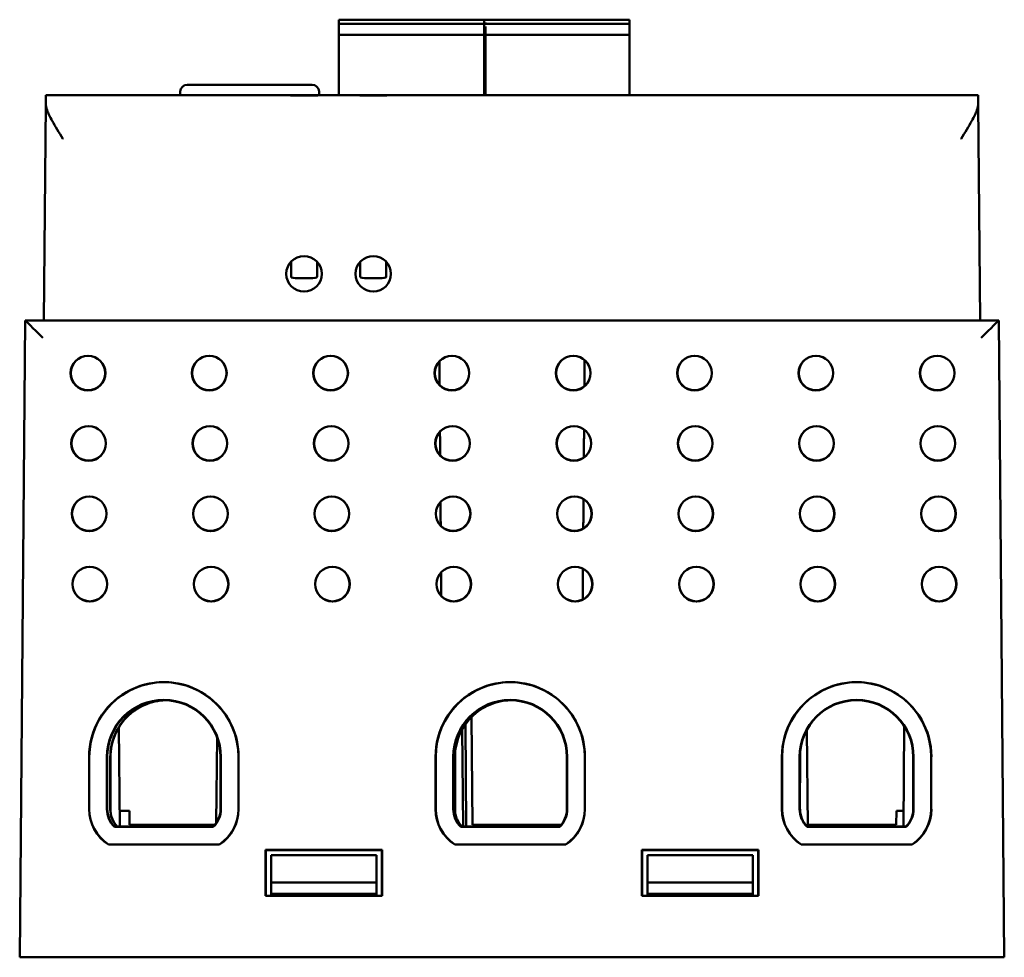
# Model space of a CAD drawing. Header units: inches. Extents: x 1.8 to 23.2, y 1.2 to 17.8.
# Tile 2 of 13: x 9.4 to 12.2, y 2.9 to 5.6. Entities that reach past the tile are written whole.
import ezdxf

# ---------------------------------------------------------------- set-up
doc = ezdxf.new("R2010")
doc.units = ezdxf.units.IN
doc.header["$LTSCALE"] = 0.8
doc.header["$MEASUREMENT"] = 0
doc.layers.add('Visible (ANSI)', color=7, linetype='Continuous', lineweight=50)

msp = doc.modelspace()

# ---------------------------------------------------------------- linework, layer by layer
at = {"layer": 'Visible (ANSI)'}
for p, q in [((10.271, 5.5881), (10.271, 5.5803)), ((10.271, 5.5881), (10.6883, 5.5881)), ((10.271, 5.5763), (10.271, 5.5803)), ((10.271, 5.5763), (10.271, 5.5685)), ((10.271, 5.5763), (10.6883, 5.5763)), ((10.6844, 5.5881), (10.6844, 5.5803)), ((10.6844, 5.5881), (11.0977, 5.5881)), ((10.6844, 5.5803), (10.6844, 5.5763)), ((10.6844, 5.5763), (10.6844, 5.5685)), ((10.6844, 5.5763), (11.0977, 5.5763)), ((10.6883, 5.5763), (10.6883, 5.5803)), ((11.0977, 5.5803), (11.0977, 5.5881)), ((11.0977, 5.5803), (11.0977, 5.5763)), ((11.0977, 5.5685), (11.0977, 5.5763)), ((10.271, 5.5527), (10.271, 5.5685)), ((10.271, 5.5527), (10.271, 5.5448)), ((10.271, 5.3733), (10.271, 5.5448)), ((10.271, 5.5448), (10.6883, 5.5448)), ((10.6844, 5.5685), (10.6844, 5.5527)), ((10.6844, 5.5527), (10.6844, 5.5448)), ((10.6844, 5.5448), (10.6844, 5.3733)), ((10.6844, 5.5448), (11.0977, 5.5448)), ((10.6883, 5.5527), (10.6883, 5.5685)), ((10.6883, 5.5448), (10.6883, 5.5527)), ((10.6883, 5.3733), (10.6883, 5.5448)), ((11.0977, 5.5685), (11.0977, 5.5527)), ((11.0977, 5.5448), (11.0977, 5.5527)), ((11.0977, 5.5448), (11.0977, 5.3733)), ((9.8198, 5.384), (9.8194, 5.3733)), ((9.8398, 5.4033), (10.1949, 5.4033)), ((10.2149, 5.384), (10.2153, 5.3733)), ((9.4374, 5.349), (9.4321, 4.7333)), ((9.4374, 5.349), (9.4376, 5.3733)), ((10.1112, 5.3733), (9.4376, 5.3733)), ((10.2334, 5.3733), (10.1112, 5.3733)), ((10.3081, 5.3733), (10.2334, 5.3733)), ((10.4302, 5.3733), (10.3081, 5.3733)), ((12.0891, 5.3733), (10.4302, 5.3733)), ((12.0891, 5.3733), (12.0893, 5.349)), ((12.0947, 4.7333), (12.0893, 5.349)), ((10.1349, 4.8997), (10.1349, 4.8992)), ((10.1349, 4.8992), (10.1349, 4.8836)), ((10.1349, 4.8836), (10.1349, 4.8566)), ((10.2089, 4.8992), (10.2089, 4.8997)), ((10.2089, 4.8836), (10.2089, 4.8992)), ((10.2089, 4.8566), (10.2089, 4.8836)), ((10.3318, 4.8997), (10.3318, 4.8992)), ((10.3318, 4.8992), (10.3318, 4.8836)), ((10.3318, 4.8836), (10.3318, 4.8566)), ((10.4058, 4.8992), (10.4058, 4.8997)), ((10.4058, 4.8836), (10.4058, 4.8992)), ((10.4058, 4.8566), (10.4058, 4.8836)), ((10.1546, 4.8531), (10.1893, 4.8531)), ((10.3515, 4.8531), (10.3861, 4.8531)), ((9.3792, 4.7333), (9.3634, 2.9223)), ((12.1476, 4.7333), (9.3792, 4.7333)), ((9.3792, 4.7333), (9.3792, 4.7333)), ((12.1476, 4.7333), (12.1476, 4.7333)), ((12.1634, 2.9223), (12.1476, 4.7333)), ((10.6333, 3.2941), (10.6307, 3.5844)), ((10.6482, 3.6053), (10.6508, 3.2992)), ((9.648, 3.2941), (9.6455, 3.5764)), ((10.6244, 3.2941), (10.622, 3.5704)), ((11.6044, 3.2941), (11.602, 3.5693)), ((11.8788, 3.5794), (11.8763, 3.2941)), ((9.9246, 3.5476), (9.9224, 3.3047)), ((9.5609, 3.3435), (9.5609, 3.4923)), ((9.5614, 3.4923), (9.5614, 3.3435)), ((9.6114, 3.4923), (9.6114, 3.3435)), ((9.6123, 3.3435), (9.6124, 3.4923)), ((9.6209, 3.3426), (9.6209, 3.4914)), ((9.6214, 3.4914), (9.6214, 3.3426)), ((9.9344, 3.4923), (9.9344, 3.3435)), ((9.9354, 3.3435), (9.9354, 3.4923)), ((9.9854, 3.3435), (9.9854, 3.4923)), ((9.9858, 3.4923), (9.9858, 3.3435)), ((10.5459, 3.3435), (10.5459, 3.4923)), ((10.5464, 3.4923), (10.5464, 3.3435)), ((10.5964, 3.4923), (10.5964, 3.3435)), ((10.5973, 3.3435), (10.5974, 3.4923)), ((10.6009, 3.3426), (10.6009, 3.4914)), ((10.6014, 3.4914), (10.6014, 3.3426)), ((10.9194, 3.4923), (10.9194, 3.3435)), ((10.9204, 3.3435), (10.9204, 3.4923)), ((10.9704, 3.3435), (10.9704, 3.4923)), ((10.9708, 3.4923), (10.9708, 3.3435)), ((11.5309, 3.3435), (11.5309, 3.4923)), ((11.5314, 3.4923), (11.5314, 3.3435)), ((11.5814, 3.4923), (11.5814, 3.3435)), ((11.5823, 3.3435), (11.5824, 3.4923)), ((11.9044, 3.4923), (11.9044, 3.3435)), ((11.9054, 3.3435), (11.9054, 3.4923)), ((11.9554, 3.3435), (11.9554, 3.4923)), ((11.9558, 3.4923), (11.9558, 3.3435)), ((9.6476, 3.3392), (9.6757, 3.3392)), ((9.6757, 3.3392), (9.676, 3.2992)), ((11.8563, 3.2992), (11.8566, 3.3392)), ((11.8566, 3.3392), (11.8767, 3.3392)), ((9.6328, 3.2932), (9.914, 3.2932)), ((9.9136, 3.2941), (9.6331, 3.2941)), ((9.676, 3.2992), (9.9183, 3.2992)), ((10.6178, 3.2932), (10.899, 3.2932)), ((10.8986, 3.2941), (10.6181, 3.2941)), ((10.6508, 3.2992), (10.9033, 3.2992)), ((10.6768, 3.2941), (10.6768, 3.2992)), ((10.8499, 3.2941), (10.85, 3.2992)), ((11.6028, 3.2932), (11.884, 3.2932)), ((11.8836, 3.2941), (11.6031, 3.2941)), ((11.6043, 3.2992), (11.8563, 3.2992)), ((9.9313, 3.2427), (9.6155, 3.2427)), ((9.6156, 3.2432), (9.9311, 3.2432)), ((10.0628, 3.2278), (10.3939, 3.2278)), ((10.0634, 3.2273), (10.0628, 3.2278)), ((10.0628, 3.0968), (10.0628, 3.2278)), ((10.3934, 3.2273), (10.0634, 3.2273)), ((10.0634, 3.2273), (10.0634, 3.0973)), ((10.3934, 3.2273), (10.3939, 3.2278)), ((10.3934, 3.0973), (10.3934, 3.2273)), ((10.3939, 3.2278), (10.3939, 3.0968)), ((10.9163, 3.2427), (10.6005, 3.2427)), ((10.6006, 3.2432), (10.9161, 3.2432)), ((11.1328, 3.2278), (11.4639, 3.2278)), ((11.1334, 3.2273), (11.1328, 3.2278)), ((11.1328, 3.0968), (11.1328, 3.2278)), ((11.4634, 3.2273), (11.1334, 3.2273)), ((11.1334, 3.2273), (11.1334, 3.0973)), ((11.4634, 3.2273), (11.4639, 3.2278)), ((11.4634, 3.0973), (11.4634, 3.2273)), ((11.4639, 3.2278), (11.4639, 3.0968)), ((11.9013, 3.2427), (11.5855, 3.2427)), ((11.5856, 3.2432), (11.9011, 3.2432)), ((10.0784, 3.2123), (10.3784, 3.2123)), ((10.0784, 3.2123), (10.0784, 3.1353)), ((10.3784, 3.1353), (10.3784, 3.2123)), ((11.1484, 3.2123), (11.4484, 3.2123)), ((11.1484, 3.2123), (11.1484, 3.1353)), ((11.4484, 3.1353), (11.4484, 3.2123)), ((10.0784, 3.1353), (10.3784, 3.1353)), ((10.0784, 3.1353), (10.0784, 3.1023)), ((10.3784, 3.1023), (10.3784, 3.1353)), ((11.1484, 3.1353), (11.4484, 3.1353)), ((11.1484, 3.1353), (11.1484, 3.1023)), ((11.4484, 3.1023), (11.4484, 3.1353)), ((10.0634, 3.0973), (10.0628, 3.0968)), ((10.3939, 3.0968), (10.0628, 3.0968)), ((10.0634, 3.0973), (10.3934, 3.0973)), ((10.0783, 3.0973), (10.0784, 3.1023)), ((10.0784, 3.1023), (10.3784, 3.1023)), ((10.3784, 3.1023), (10.3784, 3.0973)), ((10.3934, 3.0973), (10.3939, 3.0968)), ((11.1334, 3.0973), (11.1328, 3.0968)), ((11.4639, 3.0968), (11.1328, 3.0968)), ((11.1334, 3.0973), (11.4634, 3.0973)), ((11.1483, 3.0973), (11.1484, 3.1023)), ((11.1484, 3.1023), (11.4484, 3.1023)), ((11.4484, 3.1023), (11.4484, 3.0973)), ((11.4634, 3.0973), (11.4639, 3.0968)), ((9.4134, 2.9223), (9.3634, 2.9223)), ((9.4134, 2.9223), (12.1134, 2.9223)), ((12.1634, 2.9223), (12.1134, 2.9223))]:
    msp.add_line(p, q, dxfattribs=at)
for centre, radius in [((9.5576, 4.5833), 0.0494), ((9.5576, 4.5833), 0.0489), ((9.9026, 4.5833), 0.0494), ((9.9026, 4.5833), 0.0489), ((10.2476, 4.5833), 0.0494), ((10.2476, 4.5833), 0.0489), ((10.5926, 4.5833), 0.0494), ((10.5926, 4.5833), 0.0489), ((10.9376, 4.5833), 0.0494), ((10.9376, 4.5833), 0.0489), ((11.2826, 4.5833), 0.0494), ((11.2826, 4.5833), 0.0489), ((11.6276, 4.5833), 0.0494), ((11.6276, 4.5833), 0.0489), ((11.9726, 4.5833), 0.0494), ((11.9726, 4.5833), 0.0489), ((9.5593, 4.3833), 0.0494), ((9.5593, 4.3833), 0.0489), ((9.9043, 4.3833), 0.0494), ((9.9043, 4.3833), 0.0489), ((10.2493, 4.3833), 0.0494), ((10.2493, 4.3833), 0.0489), ((10.5943, 4.3833), 0.0494), ((10.5943, 4.3833), 0.0489), ((10.9393, 4.3833), 0.0494), ((10.9393, 4.3833), 0.0489), ((11.2843, 4.3833), 0.0494), ((11.2843, 4.3833), 0.0489), ((11.6293, 4.3833), 0.0494), ((11.6293, 4.3833), 0.0489), ((11.9743, 4.3833), 0.0494), ((11.9743, 4.3833), 0.0489), ((9.561, 4.1833), 0.0494), ((9.561, 4.1833), 0.0489), ((9.906, 4.1833), 0.0494), ((9.906, 4.1833), 0.0489), ((10.251, 4.1833), 0.0494), ((10.251, 4.1833), 0.0489), ((10.596, 4.1833), 0.0494), ((10.596, 4.1833), 0.0489), ((10.941, 4.1833), 0.0494), ((10.941, 4.1833), 0.0489), ((11.286, 4.1833), 0.0494), ((11.286, 4.1833), 0.0489), ((11.631, 4.1833), 0.0494), ((11.631, 4.1833), 0.0489), ((11.976, 4.1833), 0.0494), ((11.976, 4.1833), 0.0489), ((9.5628, 3.9833), 0.0494), ((9.5628, 3.9833), 0.0489), ((9.9078, 3.9833), 0.0494), ((9.9078, 3.9833), 0.0489), ((10.2528, 3.9833), 0.0494), ((10.2528, 3.9833), 0.0489), ((10.5978, 3.9833), 0.0494), ((10.5978, 3.9833), 0.0489), ((10.9428, 3.9833), 0.0494), ((10.9428, 3.9833), 0.0489), ((11.2878, 3.9833), 0.0494), ((11.2878, 3.9833), 0.0489), ((11.6328, 3.9833), 0.0494), ((11.6328, 3.9833), 0.0489), ((11.9778, 3.9833), 0.0494), ((11.9778, 3.9833), 0.0489)]:
    msp.add_circle(centre, radius, dxfattribs=at)
for centre, radius, start, end in [((9.8398, 5.3833), 0.02, 90, 178), ((10.1949, 5.3833), 0.02, 2, 90), ((9.7734, 3.4924), 0.2125, 359.9956, 180.0044), ((9.7734, 3.4923), 0.212, 0, 180), ((10.7584, 3.4924), 0.2125, 359.9956, 180.0044), ((10.7584, 3.4923), 0.212, 0, 180), ((11.7434, 3.4924), 0.2125, 359.9956, 180.0044), ((11.7434, 3.4923), 0.212, 0, 180), ((9.7734, 3.4923), 0.162, 0, 180), ((9.7734, 3.4923), 0.161, 0.0044, 179.9956), ((10.7584, 3.4923), 0.162, 0, 180), ((10.7584, 3.4923), 0.161, 0.0044, 179.9956), ((11.7434, 3.4923), 0.162, 0, 180), ((11.7434, 3.4923), 0.161, 0.0044, 179.9956), ((9.6814, 3.3435), 0.1205, 180.0044, 236.83), ((9.6814, 3.3435), 0.12, 180, 236.7621), ((9.6814, 3.3435), 0.07, 180, 226.017), ((9.6814, 3.3435), 0.069, 179.9956, 225.6864), ((9.8654, 3.3435), 0.069, 314.3136, 0.0044), ((9.8654, 3.3435), 0.07, 313.983, 0), ((9.8654, 3.3435), 0.12, 303.2379, 0), ((9.8654, 3.3435), 0.1205, 303.17, 359.9956), ((10.6664, 3.3435), 0.1205, 180.0044, 236.83), ((10.6664, 3.3435), 0.12, 180, 236.7621), ((10.6664, 3.3435), 0.07, 180, 226.017), ((10.6664, 3.3435), 0.069, 179.9956, 225.6864), ((10.8504, 3.3435), 0.069, 314.3136, 0.0044), ((10.8504, 3.3435), 0.07, 313.983, 0), ((10.8504, 3.3435), 0.12, 303.2379, 0), ((10.8504, 3.3435), 0.1205, 303.17, 359.9956), ((11.6514, 3.3435), 0.1205, 180.0044, 236.83), ((11.6514, 3.3435), 0.12, 180, 236.7621), ((11.6514, 3.3435), 0.07, 180, 226.017), ((11.6514, 3.3435), 0.069, 179.9956, 225.6864), ((11.8354, 3.3435), 0.069, 314.3136, 0.0044), ((11.8354, 3.3435), 0.07, 313.983, 0), ((11.8354, 3.3435), 0.12, 303.2379, 0), ((11.8354, 3.3435), 0.1205, 303.17, 359.9956)]:
    msp.add_arc(centre, radius, start, end, dxfattribs=at)
for centre in [(10.1719, 4.8655), (10.3688, 4.8655)]:
    msp.add_ellipse(centre, major_axis=(0, 0.0504), ratio=0.999992, dxfattribs=at)
for centre, major_axis, ratio, start_param, end_param in [((10.1546, 4.8566), (-0.0197, 0), 0.173648, 0, 1.570796), ((10.1893, 4.8566), (0.0197, 0), 0.173648, 4.712389, 6.283185), ((10.3515, 4.8566), (-0.0197, 0), 0.173648, 0, 1.570796), ((10.3861, 4.8566), (0.0197, 0), 0.173648, 4.712389, 6.283185), ((9.4287, 4.6833), (0.0496, -0.05), 0.004363, 1.575198, 3.137267), ((12.098, 4.6833), (-0.0496, -0.05), 0.004363, 3.145918, 4.707988)]:
    msp.add_ellipse(centre, major_axis=major_axis, ratio=ratio, start_param=start_param, end_param=end_param, dxfattribs=at)
for points, knots in [([(9.4866, 5.2494), (9.4865, 5.2495), (9.4865, 5.2496), (9.4753, 5.2675), (9.4644, 5.2848), (9.4494, 5.3119), (9.4445, 5.322), (9.4387, 5.3379), (9.4374, 5.3439), (9.4374, 5.349)], [-0.0007616, -0.0007616, -0.0007616, -0.0007616, 0, 0, 0.1603062, 0.1603062, 0.2755389, 0.2755389, 0.3698341, 0.3698341, 0.3698341, 0.3698341]), ([(10.1112, 5.3733), (10.1114, 5.3733), (10.1115, 5.3733), (10.1211, 5.3733), (10.1311, 5.373), (10.1515, 5.3726), (10.1619, 5.3725), (10.1827, 5.3725), (10.193, 5.3726), (10.2135, 5.373), (10.2235, 5.3733), (10.2331, 5.3733), (10.2332, 5.3733), (10.2334, 5.3733)], [-0.0011788, -0.0011788, -0.0011788, -0.0011788, 0, 0, 0.0804229, 0.0804229, 0.1594755, 0.1594755, 0.2385281, 0.2385281, 0.318951, 0.318951, 0.3201298, 0.3201298, 0.3201298, 0.3201298]), ([(10.3081, 5.3733), (10.3082, 5.3733), (10.3084, 5.3733), (10.318, 5.3733), (10.328, 5.373), (10.3484, 5.3726), (10.3587, 5.3725), (10.3796, 5.3725), (10.3899, 5.3726), (10.4103, 5.373), (10.4203, 5.3733), (10.4299, 5.3733), (10.4301, 5.3733), (10.4302, 5.3733)], [-0.0011781, -0.0011781, -0.0011781, -0.0011781, 0, 0, 0.0804114, 0.0804114, 0.1594763, 0.1594763, 0.2385413, 0.2385413, 0.3189527, 0.3189527, 0.3201308, 0.3201308, 0.3201308, 0.3201308]), ([(12.0893, 5.349), (12.0893, 5.3439), (12.088, 5.3379), (12.0822, 5.322), (12.0773, 5.3119), (12.0623, 5.2848), (12.0515, 5.2675), (12.0403, 5.2496), (12.0402, 5.2495), (12.0402, 5.2494)], [0, 0, 0, 0, 0.0646905, 0.0646905, 0.143745, 0.143745, 0.2537219, 0.2537219, 0.2542444, 0.2542444, 0.2542444, 0.2542444]), ([(9.7699, 3.6533), (9.754, 3.652), (9.7383, 3.6483), (9.7038, 3.6346), (9.6859, 3.6231), (9.6555, 3.5938), (9.6432, 3.5763), (9.6302, 3.5466), (9.6267, 3.5359), (9.6221, 3.5139), (9.6209, 3.5027), (9.6209, 3.4914)], [0.684388, 0.684388, 0.684388, 0.684388, 0.806419, 0.806419, 0.9674262, 0.9674262, 1.1284094, 1.1284094, 1.2141236, 1.2141236, 1.2997918, 1.2997918, 1.2997918, 1.2997918]), ([(9.7774, 3.6533), (9.7577, 3.6526), (9.7382, 3.6482), (9.7005, 3.6322), (9.6829, 3.6202), (9.6533, 3.5902), (9.6415, 3.5724), (9.6255, 3.5334), (9.6214, 3.5125), (9.6214, 3.4914)], [-0.6331371, -0.6331371, -0.6331371, -0.6331371, -0.4820941, -0.4820941, -0.3214014, -0.3214014, -0.1607023, -0.1607023, 0, 0, 0, 0]), ([(10.7438, 3.6527), (10.73, 3.651), (10.7164, 3.6476), (10.6838, 3.6346), (10.6659, 3.6231), (10.6355, 3.5938), (10.6232, 3.5763), (10.6102, 3.5466), (10.6067, 3.5359), (10.6021, 3.5139), (10.6009, 3.5027), (10.6009, 3.4914)], [0.6999636, 0.6999636, 0.6999636, 0.6999636, 0.806419, 0.806419, 0.9674262, 0.9674262, 1.1284094, 1.1284094, 1.2141236, 1.2141236, 1.2997918, 1.2997918, 1.2997918, 1.2997918]), ([(10.759, 3.6533), (10.7387, 3.6528), (10.7186, 3.6484), (10.6805, 3.6322), (10.6629, 3.6202), (10.6333, 3.5902), (10.6215, 3.5724), (10.6055, 3.5334), (10.6014, 3.5125), (10.6014, 3.4914)], [-0.6371883, -0.6371883, -0.6371883, -0.6371883, -0.4820941, -0.4820941, -0.3214014, -0.3214014, -0.1607023, -0.1607023, 0, 0, 0, 0]), ([(9.6209, 3.3426), (9.6209, 3.3336), (9.6226, 3.3247), (9.6278, 3.3118), (9.6301, 3.3074), (9.6351, 3.3001), (9.6375, 3.297), (9.6402, 3.2941)], [0.0014049, 0.0014049, 0.0014049, 0.0014049, 0.0699208, 0.0699208, 0.107594, 0.107594, 0.1375174, 0.1375174, 0.1375174, 0.1375174]), ([(9.6214, 3.3426), (9.6214, 3.3379), (9.6219, 3.3332), (9.6238, 3.3238), (9.6253, 3.3191), (9.6306, 3.307), (9.6352, 3.3001), (9.6409, 3.2941)], [-0.1428084, -0.1428084, -0.1428084, -0.1428084, -0.1068046, -0.1068046, -0.0694063, -0.0694063, -0.0064383, -0.0064383, -0.0064383, -0.0064383]), ([(10.6009, 3.3426), (10.6009, 3.3336), (10.6026, 3.3247), (10.6078, 3.3118), (10.6101, 3.3074), (10.6151, 3.3001), (10.6175, 3.297), (10.6202, 3.2941)], [0.0014049, 0.0014049, 0.0014049, 0.0014049, 0.0699208, 0.0699208, 0.107594, 0.107594, 0.1375174, 0.1375174, 0.1375174, 0.1375174]), ([(10.6014, 3.3426), (10.6014, 3.3379), (10.6019, 3.3332), (10.6038, 3.3238), (10.6053, 3.3191), (10.6106, 3.307), (10.6152, 3.3001), (10.6209, 3.2941)], [-0.1428084, -0.1428084, -0.1428084, -0.1428084, -0.1068046, -0.1068046, -0.0694063, -0.0694063, -0.0064383, -0.0064383, -0.0064383, -0.0064383])]:
    msp.add_open_spline(points, degree=3, knots=knots, dxfattribs=at)
for points in [[(10.9692, 4.546), (10.9695, 4.583), (10.9698, 4.6201)], [(10.557, 4.6169), (10.5572, 4.583), (10.5575, 4.5492)], [(10.5585, 4.4167), (10.5588, 4.383), (10.559, 4.3494)], [(10.9677, 4.3434), (10.968, 4.383), (10.9683, 4.4227)], [(10.5601, 4.2165), (10.5603, 4.183), (10.5606, 4.1496)], [(10.9661, 4.1413), (10.9664, 4.1831), (10.9667, 4.225)], [(10.5616, 4.0163), (10.5619, 3.983), (10.5622, 3.9498)], [(10.9645, 3.9395), (10.9648, 3.9831), (10.9652, 4.0268)], [(9.914, 3.2932), (9.9138, 3.2937), (9.9136, 3.2941)], [(10.899, 3.2932), (10.8988, 3.2937), (10.8986, 3.2941)], [(11.884, 3.2932), (11.8838, 3.2937), (11.8836, 3.2941)]]:
    msp.add_open_spline(points, degree=2, dxfattribs=at)
for points, weights in [([(9.6328, 3.2932), (9.6329, 3.2937), (9.6331, 3.2941)], [1.00000000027, 1.00000000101, 1.00000000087]), ([(10.6178, 3.2932), (10.6179, 3.2937), (10.6181, 3.2941)], [1.00000000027, 1.00000000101, 1.00000000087]), ([(11.6028, 3.2932), (11.6029, 3.2937), (11.6031, 3.2941)], [1.00000000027, 1.00000000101, 1.00000000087]), ([(9.6156, 3.2432), (9.6155, 3.2429), (9.6155, 3.2427)], [1.00000000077, 1.00000000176, 1.00000000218]), ([(9.9311, 3.2432), (9.9312, 3.2429), (9.9313, 3.2427)], [1.00000000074, 1.0000000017, 1.00000000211]), ([(10.6006, 3.2432), (10.6005, 3.2429), (10.6005, 3.2427)], [1.00000000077, 1.00000000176, 1.00000000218]), ([(10.9161, 3.2432), (10.9162, 3.2429), (10.9163, 3.2427)], [1.00000000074, 1.0000000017, 1.00000000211]), ([(11.5856, 3.2432), (11.5855, 3.2429), (11.5855, 3.2427)], [1.00000000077, 1.00000000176, 1.00000000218]), ([(11.9011, 3.2432), (11.9012, 3.2429), (11.9013, 3.2427)], [1.00000000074, 1.0000000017, 1.00000000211])]:
    msp.add_rational_spline(points, weights, degree=2, dxfattribs=at)

doc.saveas('drawing.dxf')
